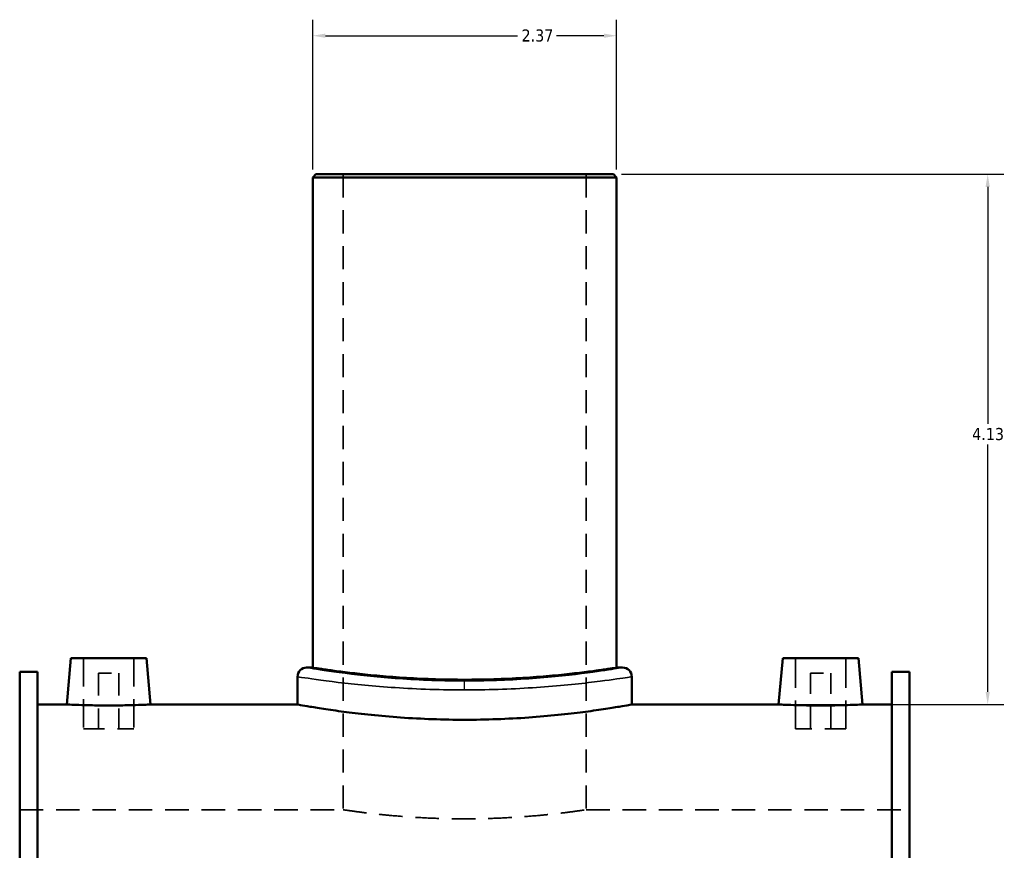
# Model space of a CAD drawing. Header units: inches. Extents: x -0.9 to 58.3, y -1.4 to 53.2.
# Tile 4 of 6: x -0.9 to 6.7, y 22.8 to 29.3. Entities that reach past the tile are written whole.
import ezdxf

# ---------------------------------------------------------------- set-up
doc = ezdxf.new("R2010")
doc.units = ezdxf.units.IN
doc.header["$MEASUREMENT"] = 0
doc.linetypes.add('DASHED', pattern=[0.2067, 0.1654, -0.0413])
for name, color, linetype, lineweight in [('Dimension (ANSI)', 7, 'Continuous', 25), ('Hidden (ANSI)', 7, 'DASHED', 35), ('Hidden Narrow (ANSI)', 7, 'DASHED', 25), ('Visible (ANSI)', 7, 'Continuous', 50), ('Visible Narrow (ANSI)', 7, 'Continuous', 35)]:
    doc.layers.add(name, color=color, linetype=linetype, lineweight=lineweight)
doc.styles.add('Note Text (ANSI)', font='tahoma.ttf')
doc.dimstyles.new('Default (ANSI)', dxfattribs={"dimtxt": 0.094488, "dimasz": 0.098425, "dimexe": 0.125, "dimexo": 0.0625, "dimgap": 0.031496, "dimtad": 0, "dimtih": 1, "dimtoh": 1, "dimrnd": 1e-08, "dimzin": 4, "dimdsep": 46, "dimtxsty": 'Note Text (ANSI)', "dimcen": 0.09, "dimdle": 0.393701, "dimclrd": 256, "dimclre": 256, "dimclrt": 5, "dimadec": 0, "dimazin": 1, "dimtfac": 1, "dimtofl": 0, "dimtmove": 0, "dimatfit": 3, "dimfxl": 1, "dimtolj": 1, "dimtzin": 4, "dimlwd": -1, "dimlwe": -1, "dimarcsym": 0})

# ---------------------------------------------------------------- blocks, each defined once
blk = doc.blocks.new('*D7')
at = {"layer": 'Defpoints', "color": 0, "transparency": 16777216}
for p in [(3.6862, 28.0616), (6.5998, 28.0616), (4.972, 23.9316)]:
    blk.add_point(p, dxfattribs=at)
at = {"layer": 'Dimension (ANSI)', "transparency": 16777216}
for p, q in [((3.7487, 28.0616), (6.7248, 28.0616)), ((6.5998, 27.9631), (6.5998, 26.1173)), ((6.5998, 24.03), (6.5998, 25.9559)), ((5.0345, 23.9316), (6.7248, 23.9316))]:
    blk.add_line(p, q, dxfattribs=at)
for points in [[(6.5834, 27.9631), (6.6163, 27.9631), (6.5998, 28.0616)], [(6.5834, 24.03), (6.6163, 24.03), (6.5998, 23.9316)]]:
    blk.add_solid(points, dxfattribs=at)
at = {"layer": 'Dimension (ANSI)', "color": 5, "transparency": 16777216, "insert": (6.4787, 26.0858), "char_height": 0.09449, "attachment_point": 1, "style": 'Note Text (ANSI)'}
blk.add_mtext('\\A1;4.13', dxfattribs=at)
blk = doc.blocks.new('*D8')
at = {"layer": 'Defpoints', "color": 0, "transparency": 16777216}
for p in [(3.7099, 29.1412), (1.3438, 28.0379), (3.7099, 28.0379)]:
    blk.add_point(p, dxfattribs=at)
at = {"layer": 'Dimension (ANSI)', "transparency": 16777216}
for p, q in [((1.3438, 28.1004), (1.3438, 29.2662)), ((3.7099, 28.1004), (3.7099, 29.2662)), ((1.4422, 29.1412), (2.938, 29.1412)), ((3.6115, 29.1412), (3.2416, 29.1412))]:
    blk.add_line(p, q, dxfattribs=at)
for points in [[(1.4422, 29.1576), (1.4422, 29.1248), (1.3438, 29.1412)], [(3.6115, 29.1576), (3.6115, 29.1248), (3.7099, 29.1412)]]:
    blk.add_solid(points, dxfattribs=at)
at = {"layer": 'Dimension (ANSI)', "color": 5, "transparency": 16777216, "insert": (2.9695, 29.1904), "char_height": 0.09449, "attachment_point": 1, "style": 'Note Text (ANSI)'}
blk.add_mtext('\\A1;2.37', dxfattribs=at)

msp = doc.modelspace()

# ---------------------------------------------------------------- linework, layer by layer
at = {"layer": 'Hidden (ANSI)', "ltscale": 1.088534}
for p, q in [((1.5804, 28.0616), (1.5804, 23.1116)), ((3.4733, 28.0616), (3.4733, 23.1116))]:
    msp.add_line(p, q, dxfattribs=at)
at = {"layer": 'Hidden (ANSI)', "ltscale": 1.333288}
for p, q in [((-0.442, 24.2927), (-0.442, 23.7415)), ((-0.0483, 24.2927), (-0.0483, 23.7415)), ((5.102, 23.7415), (5.102, 24.2927)), ((5.4957, 23.7415), (5.4957, 24.2927))]:
    msp.add_line(p, q, dxfattribs=at)
at = {"layer": 'Hidden (ANSI)', "ltscale": 0.471064}
for p, q in [((-0.3239, 24.1746), (-0.1664, 24.1746)), ((5.2201, 24.1746), (5.3776, 24.1746))]:
    msp.add_line(p, q, dxfattribs=at)
at = {"layer": 'Hidden (ANSI)', "ltscale": 1.047583}
for p, q in [((-0.3239, 24.1746), (-0.3239, 23.7415)), ((-0.1664, 24.1746), (-0.1664, 23.7415)), ((5.2201, 23.7415), (5.2201, 24.1746)), ((5.3776, 23.7415), (5.3776, 24.1746))]:
    msp.add_line(p, q, dxfattribs=at)
at = {"layer": 'Hidden (ANSI)', "ltscale": 0.997297}
for p, q in [((-0.442, 23.7415), (-0.0483, 23.7415)), ((5.4957, 23.7415), (5.102, 23.7415))]:
    msp.add_line(p, q, dxfattribs=at)
at = {"layer": 'Hidden (ANSI)', "ltscale": 1.107685}
for p, q in [((-0.9382, 23.1116), (1.5804, 23.1116)), ((3.4733, 23.1116), (5.9918, 23.1116))]:
    msp.add_line(p, q, dxfattribs=at)
at = {"layer": 'Hidden (ANSI)', "ltscale": 1.108073}
msp.add_open_spline([(1.5804, 23.1116), (1.5804, 23.1116), (1.5861, 23.1107), (1.6101, 23.1072), (1.6284, 23.1046), (1.6767, 23.0979), (1.7068, 23.0939), (1.7762, 23.0853), (1.8156, 23.0807), (1.8996, 23.0719), (1.947, 23.0673), (2.0502, 23.0586), (2.1061, 23.0546), (2.2227, 23.0479), (2.2835, 23.0452), (2.4058, 23.0417), (2.4673, 23.0408), (2.5863, 23.0408), (2.6479, 23.0417), (2.7702, 23.0452), (2.831, 23.0479), (2.9476, 23.0546), (3.0034, 23.0586), (3.1067, 23.0673), (3.1541, 23.0719), (3.238, 23.0807), (3.2774, 23.0853), (3.3469, 23.0939), (3.377, 23.0979), (3.4253, 23.1046), (3.4436, 23.1072), (3.4676, 23.1107), (3.4733, 23.1116), (3.4733, 23.1116)], degree=3, knots=[3.628002, 3.628002, 3.628002, 3.628002, 4.081499, 4.081499, 4.534995, 4.534995, 4.988491, 4.988491, 5.441988, 5.441988, 5.895492, 5.895492, 6.348996, 6.348996, 6.8025, 6.8025, 7.256004, 7.256004, 7.709508, 7.709508, 8.163012, 8.163012, 8.616517, 8.616517, 9.070021, 9.070021, 9.523517, 9.523517, 9.977013, 9.977013, 10.43051, 10.43051, 10.884006, 10.884006, 10.884006, 10.884006], dxfattribs=at)
at = {"layer": 'Hidden Narrow (ANSI)', "ltscale": 0.17072}
msp.add_line((2.5268, 24.05), (2.5268, 24.1141), dxfattribs=at)
at = {"layer": 'Visible (ANSI)'}
for p, q in [((1.3674, 28.0616), (1.3438, 28.0379)), ((3.7099, 28.0379), (1.3438, 28.0379)), ((1.3438, 28.0379), (1.3438, 24.219)), ((1.3674, 28.0616), (3.6862, 28.0616)), ((3.6862, 28.0616), (3.7099, 28.0379)), ((3.7099, 28.0379), (3.7099, 24.219)), ((-0.5404, 24.2927), (-0.572, 23.9316)), ((-0.5404, 24.2927), (0.0501, 24.2927)), ((0.0501, 24.2927), (0.0817, 23.9316)), ((5.0036, 24.2927), (4.972, 23.9316)), ((5.5941, 24.2927), (5.0036, 24.2927)), ((5.5941, 24.2927), (5.6257, 23.9316)), ((-0.9382, 20.3212), (-0.9382, 24.1862)), ((-0.9382, 24.1862), (-0.7996, 24.1862)), ((-0.7996, 20.3212), (-0.7996, 24.1862)), ((1.3438, 24.219), (1.2964, 24.219)), ((3.7572, 24.219), (3.7099, 24.219)), ((5.8532, 20.3212), (5.8532, 24.1862)), ((5.8532, 24.1862), (5.9918, 24.1862)), ((5.9918, 20.3212), (5.9918, 24.1862)), ((1.2255, 24.148), (1.2255, 23.9316)), ((3.8282, 24.148), (3.8282, 23.9316)), ((-0.7996, 23.9316), (-0.572, 23.9316)), ((0.0817, 23.9316), (1.2255, 23.9316)), ((3.8282, 23.9316), (4.972, 23.9316)), ((5.6257, 23.9316), (5.8532, 23.9316))]:
    msp.add_line(p, q, dxfattribs=at)
for centre, start, end in [((1.2964, 24.148), 90, 180), ((3.7572, 24.148), 0, 90)]:
    msp.add_arc(centre, 0.071, start, end, dxfattribs=at)
for points, knots in [([(2.5268, 24.1248), (2.4524, 24.1248), (2.3755, 24.1259), (2.2226, 24.1306), (2.1466, 24.1342), (2.0009, 24.1431), (1.9311, 24.1485), (1.802, 24.16), (1.7427, 24.1661), (1.6378, 24.178), (1.5886, 24.1841), (1.5018, 24.1955), (1.4642, 24.2008), (1.4038, 24.2097), (1.3809, 24.2132), (1.3509, 24.2179), (1.3438, 24.219), (1.3438, 24.219)], [0, 0, 0, 0, 0.567004, 0.567004, 1.134008, 1.134008, 1.701011, 1.701011, 2.268015, 2.268015, 2.835007, 2.835007, 3.401998, 3.401998, 3.96899, 3.96899, 4.535981, 4.535981, 4.535981, 4.535981]), ([(3.7099, 24.219), (3.7099, 24.219), (3.7028, 24.2179), (3.6728, 24.2132), (3.6499, 24.2097), (3.5895, 24.2008), (3.5519, 24.1955), (3.4651, 24.1841), (3.4158, 24.178), (3.3109, 24.1661), (3.2517, 24.16), (3.1226, 24.1485), (3.0528, 24.1431), (2.9071, 24.1342), (2.8311, 24.1306), (2.6782, 24.1259), (2.6012, 24.1248), (2.5268, 24.1248)], [13.607944, 13.607944, 13.607944, 13.607944, 14.174935, 14.174935, 14.741927, 14.741927, 15.308918, 15.308918, 15.87591, 15.87591, 16.442914, 16.442914, 17.009918, 17.009918, 17.576921, 17.576921, 18.143925, 18.143925, 18.143925, 18.143925]), ([(0.0817, 23.9316), (0.0817, 23.9316), (0.0735, 23.9312), (0.0402, 23.9298), (0.0151, 23.9288), (-0.0429, 23.9269), (-0.0797, 23.9259), (-0.1602, 23.9245), (-0.2041, 23.9241), (-0.2863, 23.9241), (-0.3301, 23.9245), (-0.4107, 23.9259), (-0.4474, 23.9269), (-0.5054, 23.9288), (-0.5306, 23.9298), (-0.5639, 23.9312), (-0.572, 23.9316), (-0.572, 23.9316)], [1.252405, 1.252405, 1.252405, 1.252405, 1.565435, 1.565435, 1.878465, 1.878465, 2.191637, 2.191637, 2.50481, 2.50481, 2.817983, 2.817983, 3.131155, 3.131155, 3.444185, 3.444185, 3.757215, 3.757215, 3.757215, 3.757215]), ([(3.8282, 23.9316), (3.8282, 23.9316), (3.8204, 23.9301), (3.7873, 23.9243), (3.7622, 23.9198), (3.6957, 23.9087), (3.6544, 23.902), (3.5589, 23.8875), (3.5047, 23.8798), (3.3894, 23.865), (3.3242, 23.8572), (3.1823, 23.8427), (3.1055, 23.8359), (2.9452, 23.8247), (2.8616, 23.8202), (2.6934, 23.8142), (2.6087, 23.8127), (2.4449, 23.8127), (2.3603, 23.8142), (2.1921, 23.8202), (2.1084, 23.8247), (1.9482, 23.8359), (1.8714, 23.8427), (1.7295, 23.8572), (1.6643, 23.865), (1.5489, 23.8798), (1.4948, 23.8875), (1.3993, 23.902), (1.358, 23.9087), (1.2915, 23.9198), (1.2663, 23.9243), (1.2333, 23.9301), (1.2255, 23.9316), (1.2255, 23.9316)], [4.992412, 4.992412, 4.992412, 4.992412, 5.616452, 5.616452, 6.240491, 6.240491, 6.864531, 6.864531, 7.488571, 7.488571, 8.112634, 8.112634, 8.736697, 8.736697, 9.36076, 9.36076, 9.984824, 9.984824, 10.608887, 10.608887, 11.23295, 11.23295, 11.857013, 11.857013, 12.481076, 12.481076, 13.105116, 13.105116, 13.729156, 13.729156, 14.353196, 14.353196, 14.977235, 14.977235, 14.977235, 14.977235]), ([(5.6257, 23.9316), (5.6257, 23.9316), (5.6175, 23.9312), (5.5842, 23.9298), (5.5591, 23.9288), (5.5011, 23.9269), (5.4643, 23.9259), (5.3838, 23.9245), (5.3399, 23.9241), (5.2988, 23.9241), (5.2577, 23.9241), (5.2139, 23.9245), (5.1333, 23.9259), (5.0966, 23.9269), (5.0386, 23.9288), (5.0134, 23.9298), (4.9801, 23.9312), (4.972, 23.9316), (4.972, 23.9316)], [3.757215, 3.757215, 3.757215, 3.757215, 4.070245, 4.070245, 4.383275, 4.383275, 4.696448, 4.696448, 5.00962, 5.00962, 5.00962, 5.322793, 5.322793, 5.635965, 5.635965, 5.948995, 5.948995, 6.262025, 6.262025, 6.262025, 6.262025])]:
    msp.add_open_spline(points, degree=3, knots=knots, dxfattribs=at)
at = {"layer": 'Visible Narrow (ANSI)'}
for points, knots in [([(3.7571, 24.2189), (3.7571, 24.2189), (3.7462, 24.2171), (3.6875, 24.2075), (3.6189, 24.1965), (3.4167, 24.1688), (3.2757, 24.152), (2.9595, 24.1263), (2.7861, 24.1176), (2.4287, 24.1135), (2.245, 24.1186), (1.9146, 24.1391), (1.7669, 24.1539), (1.5096, 24.185), (1.4072, 24.201), (1.3146, 24.2159), (1.2966, 24.2189), (1.2965, 24.219)], [14.97452, 14.97452, 14.97452, 14.97452, 15.706777, 15.706777, 16.961957, 16.961957, 18.385226, 18.385226, 19.752066, 19.752066, 21.155731, 21.155731, 22.502199, 22.502199, 24.016925, 24.016925, 24.957509, 24.957509, 24.957509, 24.957509]), ([(1.2255, 24.148), (1.2256, 24.1479), (1.2447, 24.1449), (1.3426, 24.1302), (1.4509, 24.1144), (1.7231, 24.0835), (1.8793, 24.0689), (2.2287, 24.0486), (2.423, 24.0435), (2.801, 24.0475), (2.9845, 24.0562), (3.3189, 24.0816), (3.468, 24.0983), (3.6819, 24.1257), (3.7545, 24.1367), (3.8166, 24.1462), (3.8281, 24.148), (3.8281, 24.148)], [-24.957509, -24.957509, -24.957509, -24.957509, -24.016925, -24.016925, -22.502199, -22.502199, -21.155731, -21.155731, -19.752066, -19.752066, -18.385226, -18.385226, -16.961957, -16.961957, -15.706777, -15.706777, -14.97452, -14.97452, -14.97452, -14.97452])]:
    msp.add_open_spline(points, degree=3, knots=knots, dxfattribs=at)

# ---------------------------------------------------------------- dimensions: what is measured, and where the dimension line sits
at = {"layer": 'Dimension (ANSI)'}
for base, p1, p2, angle, override, picture, middle in [((3.7099, 29.1412), (1.3438, 28.0379), (3.7099, 28.0379), 180, {"dimgap": 0.031496, "dimtih": 0, "dimtoh": 0, "dimdec": 2, "dimtol": 0, "dimlim": 0, "dimtp": 0, "dimtm": 0, "dimtdec": 2, "dimatfit": 1}, '*D8', (3.0898, 29.1412)), ((6.5998, 28.0616), (4.972, 23.9316), (3.6862, 28.0616), 270, {"dimgap": 0.031496, "dimdec": 2, "dimtol": 0, "dimlim": 0, "dimtp": 0, "dimtm": 0, "dimtdec": 2, "dimatfit": 1}, '*D7', (6.5998, 26.0366))]:
    dim = msp.add_linear_dim(base=base, p1=p1, p2=p2, angle=angle, dimstyle='Default (ANSI)', override=override, dxfattribs=at)
    dim.commit()
    dim.dimension.update_dxf_attribs({"geometry": picture, "text_midpoint": middle, "dimtype": 160})

doc.saveas('drawing.dxf')
